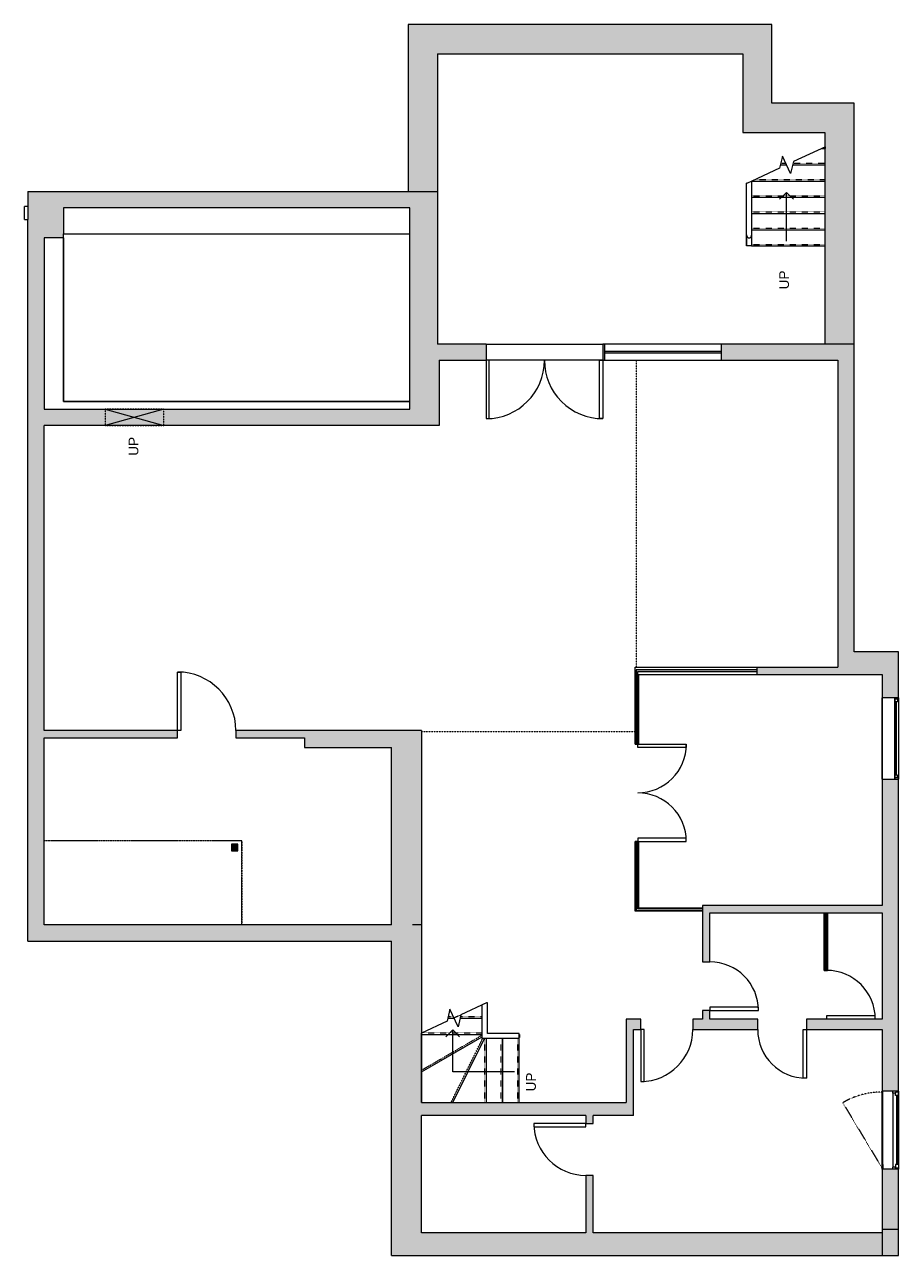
# Model space of a CAD drawing. Header units: inches. Extents: x 315 to 853, y -31 to 728.
import ezdxf

# ---------------------------------------------------------------- set-up
doc = ezdxf.new("R2010")
doc.units = ezdxf.units.IN
doc.header["$MEASUREMENT"] = 0
for name, pattern in [('Dash', [0.23622, 0.11811, -0.11811]), ('Hidden', [0.28125, 0.1875, -0.09375]), ('Overhead', [0.15625, 0.09375, -0.0625])]:
    doc.linetypes.add(name, pattern=pattern)
for name, color, linetype, lineweight in [('A-AREA', 32, 'Dash', 9), ('A-COLS', 52, 'Continuous', 9), ('A-DETL', 90, 'Continuous', 9), ('A-DETL-GENF', 92, 'Continuous', 9), ('A-DOOR', 31, 'Continuous', 9), ('A-FLOR', 192, 'Continuous', 9), ('A-FLOR-HRAL', 11, 'Continuous', 9), ('A-GENM', 13, 'Continuous', 9), ('A-GENM-HDLN', 13, 'Dash', 9), ('A-GLAZ', 151, 'Continuous', 9), ('A-GLAZ-HDLN', 1, 'Dash', 18), ('A-LEDGES', 90, 'Continuous', 9), ('A-OBJECTS', 90, 'Continuous', 9), ('A-RESTRICTED HEIGHT', 5, 'Hidden', 9), ('A-WALL', 90, 'Continuous', 9), ('A-WALL-PATT', 111, 'Continuous', 9), ('G-ANNO-TEXT', 231, 'Continuous', 9), ('S-STRS', 90, 'Continuous', 9), ('S-STRS-MBND', 31, 'Continuous', 9)]:
    doc.layers.add(name, color=color, linetype=linetype, lineweight=lineweight)
doc.styles.add('Arial', font='arial.ttf', dxfattribs={"height": 6})

# ---------------------------------------------------------------- blocks, each defined once
blk = doc.blocks.new('Planitar-Casement-Single_Left - Default 1-5591389-Basement')
at = {"layer": 'A-GLAZ'}
for p, q in [((-24, 5), (24, 5)), ((-22.75, 1.5), (22.75, 1.5)), ((21.25, 5), (-21.25, 5)), ((24, -5), (-24, -5)), ((21.25, -4.5), (-21.25, -4.5))]:
    blk.add_line(p, q, dxfattribs=at)
at = {"layer": 'A-GLAZ', "lineweight": 18}
for p, q in [((-24, 5), (-24, -5)), ((-21.25, 5), (-24, 5)), ((-22.75, 1.5), (-24, 1.5)), ((-23.5, 5), (-23.5, 3.25)), ((-23.5, 3.25), (-22.75, 3.25)), ((-21.25, 3.25), (-22.75, 3.25)), ((-22.75, 3.25), (-22.75, 1.5)), ((-21.25, 5), (-21.25, 3.25)), ((21.25, 5), (24, 5)), ((21.25, 5), (21.25, 3.25)), ((21.25, 3.25), (22.75, 3.25)), ((22.75, 3.25), (22.75, 1.5)), ((23.5, 3.25), (22.75, 3.25)), ((24, 1.5), (22.75, 1.5)), ((23.5, 5), (23.5, 3.25)), ((24, 5), (24, -5)), ((-21.25, -4.5), (-24, -4.5)), ((21.25, -4.5), (24, -4.5))]:
    blk.add_line(p, q, dxfattribs=at)
at = {"layer": 'A-GLAZ', "lineweight": 25}
blk.add_line((21.25, 4.125), (-21.25, 4.125), dxfattribs=at)
at = {"layer": 'A-GLAZ-HDLN', "color": 7}
blk.add_line((-16.888, -29.288), (23.5, -5), dxfattribs=at)
blk.add_arc((23.5, -5.25), 47, 180, 210.759835, dxfattribs=at)
blk = doc.blocks.new('Railing - 50 x 12mm-6024509-Basement')
at = {"layer": 'A-FLOR-HRAL'}
for p, q in [((-0.98, 0.08), (-0.98, 0.24)), ((-0.98, 0.24), (0.98, 0.24)), ((0.98, 0.24), (0.98, 0.08))]:
    blk.add_line(p, q, dxfattribs=at)
blk = doc.blocks.new('Railing - Railing-5574571-Basement')
at = {"layer": 'A-FLOR-HRAL'}
for p, q in [((598.8, 124.13), (598.02, 123.76)), ((598.8, 124.13), (598.02, 123.76)), ((598.02, 123.66), (598.02, 123.76)), ((598.8, 123.95), (598.8, 124.13))]:
    blk.add_line(p, q, dxfattribs=at)
at = {"rotation": 270}
blk.add_blockref('Railing - 50 x 12mm-6024509-Basement', (619.6, 103.95), dxfattribs=at)
blk = doc.blocks.new('Top Rail Type - Top Rail_Internal_-5574577-Basement')
at = {"layer": 'A-FLOR-HRAL'}
for p, q in [((599.41, 124.41), (596.83, 123.21)), ((596.83, 102.38), (596.83, 123.21)), ((600.03, 124.41), (599.41, 124.41)), ((600.03, 105.57), (600.03, 124.41)), ((619.68, 102.38), (596.83, 102.38)), ((619.68, 105.57), (600.03, 105.57)), ((619.68, 102.38), (619.68, 105.57))]:
    blk.add_line(p, q, dxfattribs=at)
blk = doc.blocks.new('Wall Opening - Default 1-5599113-Basement')
at = {"layer": 'A-GENM'}
for p, q in [((18, 5), (-18, -5)), ((-18, 5), (18, -5))]:
    blk.add_line(p, q, dxfattribs=at)
at = {"layer": 'A-GENM-HDLN'}
for p, q in [((18, 5), (-18, 5)), ((-18, 5), (-18, -5)), ((18, -5), (18, 5)), ((-18, -5), (18, -5))]:
    blk.add_line(p, q, dxfattribs=at)
blk = doc.blocks.new('Top Rail Type - Top Rail_Internal_-5575448-Basement')
at = {"layer": 'A-FLOR-HRAL'}
for p, q in [((759.81, 598.12), (759.81, 591.2)), ((762.96, 591.2), (762.96, 598.12))]:
    blk.add_line(p, q, dxfattribs=at)
for points, knots in [([(759.81, 598.12), (759.81, 597.96), (759.84, 597.65), (759.95, 597.28), (760.08, 596.99), (760.19, 596.83), (760.28, 596.71), (760.36, 596.62), (760.44, 596.53), (760.53, 596.46), (760.62, 596.39), (760.75, 596.3), (760.89, 596.23), (761.04, 596.19), (761.19, 596.15), (761.3, 596.14), (761.39, 596.14)], [0, 0, 0, 0, 0.166667, 0.333333, 0.416667, 0.5, 0.541667, 0.583333, 0.625, 0.666667, 0.708333, 0.75, 0.833333, 0.875, 0.916667, 1, 1, 1, 1]), ([(761.39, 596.14), (761.45, 596.14), (761.59, 596.15), (761.78, 596.19), (761.94, 596.26), (762.05, 596.32), (762.17, 596.39), (762.27, 596.48), (762.37, 596.57), (762.46, 596.67), (762.56, 596.8), (762.69, 596.99), (762.78, 597.19), (762.85, 597.38), (762.9, 597.57), (762.95, 597.82), (762.96, 598.02), (762.96, 598.12)], [0, 0, 0, 0, 0.071429, 0.142857, 0.214286, 0.25, 0.285714, 0.357143, 0.392857, 0.428571, 0.5, 0.571429, 0.678571, 0.732143, 0.785714, 0.892857, 1, 1, 1, 1]), ([(761.39, 591.2), (761.27, 591.2), (761.03, 591.2), (760.7, 591.2), (760.4, 591.2), (760.1, 591.2), (759.91, 591.2), (759.83, 591.2), (759.81, 591.2), (759.81, 591.2)], [0, 0, 0, 0, 0.142857, 0.285714, 0.428571, 0.571429, 0.785714, 0.892857, 1, 1, 1, 1]), ([(762.96, 591.2), (762.96, 591.2), (762.93, 591.2), (762.82, 591.2), (762.63, 591.2), (762.33, 591.2), (761.99, 591.2), (761.65, 591.2), (761.48, 591.2), (761.39, 591.2)], [0, 0, 0, 0, 0.142857, 0.285714, 0.428571, 0.571429, 0.785714, 0.892857, 1, 1, 1, 1])]:
    blk.add_open_spline(points, degree=3, knots=knots, dxfattribs=at)
blk = doc.blocks.new('Top Rail Type - Top Rail_Internal_-V1-Basement')
at = {"layer": 'A-FLOR-HRAL'}
for p, q in [((760.41, 630.01), (759.79, 630.01)), ((759.79, 591.2), (759.79, 630.01)), ((762.98, 631.21), (760.41, 630.01)), ((762.98, 591.2), (762.98, 631.21)), ((762.92, 591.2), (762.98, 591.2))]:
    blk.add_line(p, q, dxfattribs=at)
blk = doc.blocks.new('Planitar - Single Door_Swapper - 8_-0_ x 2_-8_-5990044-Basement')
at = {"layer": 'A-GENM'}
for p, q in [((16, 34.25), (14, 34.25)), ((14, 34.25), (14, 2.25)), ((16, 2.25), (16, 34.25)), ((14, 2.25), (16, 2.25))]:
    blk.add_line(p, q, dxfattribs=at)
blk.add_arc((16, 2.25), 32, 90, 180, dxfattribs=at)
blk = doc.blocks.new('Planitar - Single Door_Swapper - 8_-0_ x 2_-8_-5990042-Basement')
at = {"layer": 'A-GENM'}
for p, q in [((16, 35.25), (14, 35.25)), ((14, 35.25), (14, 3.25)), ((16, 3.25), (16, 35.25)), ((14, 3.25), (16, 3.25))]:
    blk.add_line(p, q, dxfattribs=at)
blk.add_arc((16, 3.25), 32, 90, 180, dxfattribs=at)
blk = doc.blocks.new('Planitar - Single Door_Swapper - 8_-0_ x 2_-6_-5990043-Basement')
at = {"layer": 'A-GENM'}
for p, q in [((13, -33.25), (13, -3.25)), ((13, -3.25), (15, -3.25)), ((15, -3.25), (15, -33.25)), ((15, -33.25), (13, -33.25))]:
    blk.add_line(p, q, dxfattribs=at)
blk.add_arc((15, -3.25), 30, 180, 270, dxfattribs=at)
blk = doc.blocks.new('Planitar - Single Door_Swapper - 8_-0_ x 2_-6_-5990048-Basement')
at = {"layer": 'A-GENM'}
for p, q in [((15, 32.25), (13, 32.25)), ((13, 32.25), (13, 2.25)), ((15, 2.25), (15, 32.25)), ((13, 2.25), (15, 2.25))]:
    blk.add_line(p, q, dxfattribs=at)
blk.add_arc((15, 2.25), 30, 90, 180, dxfattribs=at)
blk = doc.blocks.new('Planitar -Double Door_Swapper - 8_-0_ x 5_-0_-5990508-Basement')
at = {"layer": 'A-GENM'}
for p, q in [((-54, 30.5), (-52, 30.5)), ((-54, 1), (-54, 30.5)), ((-52, 30.5), (-52, 0.5)), ((6, 30.5), (4, 30.5)), ((4, 30.5), (4, 0.5)), ((6, 1), (6, 30.5)), ((-52, 0.5), (-54, 0.5)), ((4, 0.5), (6, 0.5))]:
    blk.add_line(p, q, dxfattribs=at)
for centre, start, end in [((-54, 0.5), 360, 90), ((6, 0.5), 90, 180)]:
    blk.add_arc(centre, 30, start, end, dxfattribs=at)
blk = doc.blocks.new('Planitar - Single Door_Swapper - 7_-6_ x 3_-0_-5990098-Basement')
at = {"layer": 'A-GENM'}
for p, q in [((16, -38.25), (16, -2.25)), ((16, -2.25), (18, -2.25)), ((18, -2.25), (18, -38.25)), ((18, -38.25), (16, -38.25))]:
    blk.add_line(p, q, dxfattribs=at)
blk.add_arc((18, -2.25), 36, 180, 270, dxfattribs=at)
blk = doc.blocks.new('Planitar -Double Door_Swapper - 8_-0_ x 6_-0_-5990291-Basement')
at = {"layer": 'A-GENM'}
for p, q in [((-60, 41), (-58, 41)), ((-60, 5), (-60, 41)), ((-58, 41), (-58, 5)), ((12, 41), (10, 41)), ((10, 41), (10, 5)), ((12, 5), (12, 41)), ((-58, 5), (-60, 5)), ((10, 5), (12, 5))]:
    blk.add_line(p, q, dxfattribs=at)
for centre, start, end in [((-60, 5), 360, 90), ((12, 5), 90, 180)]:
    blk.add_arc(centre, 36, start, end, dxfattribs=at)
blk = doc.blocks.new('Planitar - Single Door_Swapper - 8_-0_ x 2_-6_-5990085-Basement')
at = {"layer": 'A-GENM'}
for p, q in [((15, 30.5), (13, 30.5)), ((13, 30.5), (13, 0.5)), ((13, 0.5), (15, 0.5))]:
    blk.add_line(p, q, dxfattribs=at)
blk.add_arc((15, 0.5), 30, 90, 180, dxfattribs=at)
blk = doc.blocks.new('Planitar-Fixed - Default 1-5652502-Basement')
at = {"layer": 'A-GLAZ', "lineweight": 18}
for p, q in [((-25, 5.51), (-24.25, 5.51)), ((-24.25, 5.51), (-24.25, 3.28)), ((-24.25, 5.01), (-22.52, 5.01)), ((-24.25, 3.28), (-22.52, 3.28)), ((-22.52, 5.01), (-22.52, 3.28)), ((22.52, 5.01), (22.52, 3.28)), ((24.25, 5.01), (22.52, 5.01)), ((22.52, 3.28), (24.25, 3.28)), ((24.25, 5.51), (24.25, 3.28)), ((24.96, 5.51), (24.25, 5.51)), ((-25, -4.49), (-23.74, -4.49)), ((25, -4.49), (23.74, -4.49))]:
    blk.add_line(p, q, dxfattribs=at)
at = {"layer": 'A-GLAZ'}
for p, q in [((-25, 5.51), (25, 5.51)), ((-25, 5.51), (-25, 3.28)), ((25, 3.28), (-25, 3.28)), ((-25, 3.28), (-25, -4.49)), ((25, 3.28), (-25, 3.28)), ((-25, 3.28), (25, 3.28)), ((-25, 3.28), (-25, -4.49)), ((25, 3.28), (25, 5.51)), ((25, -4.49), (25, 3.28)), ((25, -4.49), (25, 3.28)), ((-25, -4.49), (25, -4.49)), ((25, -4.49), (-25, -4.49))]:
    blk.add_line(p, q, dxfattribs=at)
at = {"layer": 'A-GLAZ', "lineweight": 25}
blk.add_line((-22.52, 4.15), (22.52, 4.15), dxfattribs=at)
blk = doc.blocks.new('Wall Shelf - Wall Shelf-5724082-Basement')
at = {"layer": 'A-OBJECTS'}
for p, q in [((106.8, 8), (-106.8, 8)), ((-106.8, 8), (-106.8, -8)), ((106.8, -8), (106.8, 8)), ((-106.8, -8), (106.8, -8))]:
    blk.add_line(p, q, dxfattribs=at)
blk = doc.blocks.new('Wall  Protrusion - Wall  Protrusion-5992307-Basement')
at = {"layer": 'A-GENM'}
for p, q in [((314.66, 607.51), (314.66, 615.51)), ((316.66, 615.51), (314.66, 615.51)), ((316.66, 615.51), (316.66, 607.51)), ((314.66, 607.51), (316.66, 607.51))]:
    blk.add_line(p, q, dxfattribs=at)

msp = doc.modelspace()

# ---------------------------------------------------------------- hatches: boundary and pattern name
at = {"layer": 'A-COLS'}
msp.add_hatch(color=8, dxfattribs=at).paths.add_polyline_path([(442.16, 218.2), (446.16, 218.2), (446.16, 222.2), (442.16, 222.2)], flags=0)
at = {"layer": 'A-DETL-GENF'}
msp.add_hatch(color=9, dxfattribs=at).paths.add_polyline_path([(853.41, -31.3), (853.41, -15.3), (843.41, -15.3), (843.41, -31.3)], flags=0)
at = {"layer": 'A-WALL'}
for points in [[(569.25, 624.7), (569.25, 727.7), (551.25, 727.7), (551.25, 624.7), (552.25, 624.7)], [(775.41, 709.7), (775.41, 727.7), (569.25, 727.7), (569.25, 709.7), (757.41, 709.7)], [(775.41, 661.2), (775.41, 709.7), (757.41, 709.7), (757.41, 661.2)], [(808.16, 661.2), (808.16, 679.2), (775.41, 679.2), (775.41, 661.2)], [(808.16, 530.7), (826.16, 530.7), (826.16, 679.2), (808.16, 679.2), (808.16, 652.28), (808.41, 652.39), (808.41, 651.2), (808.16, 651.2), (808.16, 550.13)]]:
    msp.add_hatch(color=9, dxfattribs=at).paths.add_polyline_path(points, flags=0)
at = {"layer": 'A-WALL-PATT'}
for color, points in [(254, [(316.66, 614.7), (552.25, 614.7), (552.25, 624.7), (316.66, 624.7), (316.66, 615.51)]), (254, [(552.25, 596.23), (569.25, 596.23), (569.25, 624.7), (552.25, 624.7), (552.25, 596.7)]), (254, [(326.66, 596.23), (338.66, 596.23), (338.66, 614.7), (316.66, 614.7), (316.66, 596.23)]), (254, [(316.66, 172.45), (326.66, 172.45), (326.66, 596.23), (316.66, 596.23), (316.66, 216.1)]), (254, [(569.25, 530.7), (569.25, 596.23), (552.25, 596.23), (552.25, 530.7)]), (9, [(672.16, 525.2), (744.16, 525.2), (744.16, 526.2), (672.16, 526.2)]), (9, [(816.16, 520.7), (816.16, 530.7), (744.16, 530.7), (744.16, 520.7)]), (9, [(816.16, 340.95), (826.16, 340.95), (826.16, 530.7), (816.16, 530.7), (816.16, 483.33)]), (254, [(570.25, 480.45), (570.25, 520.7), (552.25, 520.7), (552.25, 480.45)]), (254, [(338.66, 480.45), (552.25, 480.45), (552.25, 490.45), (326.66, 490.45), (326.66, 480.45)]), (9, [(843.41, 326.95), (843.41, 340.95), (816.16, 340.95), (816.16, 326.95)]), (9, [(766.16, 328.7), (766.16, 329.7), (692.66, 329.7), (692.66, 328.7), (716.1, 328.7)]), (9, [(816.16, 326.95), (816.16, 331.45), (766.16, 331.45), (766.16, 326.95)]), (9, [(540.9, 281.95), (540.9, 292.45), (487.16, 292.45), (487.16, 281.95)]), (254, [(553.86, 172.45), (553.86, 274.87), (559.4, 274.87), (559.4, 292.45), (540.9, 292.45), (540.9, 172.45)]), (254, [(559.4, 172.45), (559.4, 274.87), (553.86, 274.87), (553.86, 172.45)]), (9, [(716.1, 181.45), (732.66, 181.45), (732.66, 182.45), (691.66, 182.45), (691.66, 181.45)]), (9, [(843.41, 179.95), (843.41, 184.45), (737.16, 184.45), (737.16, 179.95), (809.16, 179.95)]), (9, [(809.16, 144.45), (809.16, 179.95), (808.16, 179.95), (808.16, 144.45)]), (9, [(473.7, 162.45), (540.9, 162.45), (540.9, 172.45), (316.66, 172.45), (316.66, 162.45)]), (254, [(540.9, -17.3), (559.4, -17.3), (559.4, 59.79), (553.86, 59.79), (553.86, 172.45), (540.9, 172.45), (540.9, 59.79)]), (254, [(559.4, 59.79), (559.4, 172.45), (553.86, 172.45), (553.86, 59.79)]), (9, [(685.66, 62.95), (690.16, 62.95), (690.16, 114.45), (685.66, 114.45), (685.66, 82.49)]), (254, [(660.66, 54.95), (690.16, 54.95), (690.16, 62.95), (643.41, 62.95), (643.41, 59.79), (559.4, 59.79), (559.4, 54.95), (643.41, 54.95)]), (254, [(643.41, 59.79), (643.41, 62.95), (559.4, 62.95), (559.4, 59.79)]), (9, [(843.41, -31.3), (843.41, -17.3), (540.9, -17.3), (540.9, -31.3), (716.1, -31.3)])]:
    msp.add_hatch(color=color, dxfattribs=at).paths.add_polyline_path(points, flags=0)
h = msp.add_hatch(color=254, dxfattribs=at)
h.paths.add_polyline_path([(599.16, 520.7), (599.16, 530.7), (552.25, 530.7), (552.25, 520.7), (570.25, 520.7)], flags=0)
h.paths.add_polyline_path([(672.16, 520.7), (672.16, 530.7), (671.16, 530.7), (671.16, 520.7)], flags=0)
h = msp.add_hatch(color=9, dxfattribs=at)
h.paths.add_polyline_path([(843.41, -15.3), (853.41, -15.3), (853.41, 21.95), (843.41, 21.95)], flags=0)
h.paths.add_polyline_path([(853.41, 69.95), (853.41, 262.45), (843.41, 262.45), (843.41, 69.95)], flags=0)
h.paths.add_polyline_path([(843.41, 312.45), (853.41, 312.45), (853.41, 340.95), (843.41, 340.95), (843.41, 326.95)], flags=0)
h = msp.add_hatch(color=9, dxfattribs=at)
h.paths.add_polyline_path([(692.66, 182.45), (692.66, 223.95), (691.66, 223.95), (691.66, 182.45)], flags=0)
h.paths.add_polyline_path([(691.66, 283.95), (692.66, 283.95), (692.66, 329.7), (691.66, 329.7)], flags=0)
h = msp.add_hatch(color=9, dxfattribs=at)
h.paths.add_polyline_path([(473.7, 287.95), (487.16, 287.95), (487.16, 292.45), (444.91, 292.45), (444.91, 287.95)], flags=0)
h.paths.add_polyline_path([(326.66, 287.95), (408.91, 287.95), (408.91, 292.45), (326.66, 292.45)], flags=0)
h = msp.add_hatch(color=9, dxfattribs=at)
h.paths.add_polyline_path([(737.16, 114.45), (737.16, 119.7), (732.66, 119.7), (732.66, 114.45)], flags=0)
h.paths.add_polyline_path([(732.66, 149.7), (737.16, 149.7), (737.16, 184.45), (732.66, 184.45), (732.66, 181.45)], flags=0)
h = msp.add_hatch(color=9, dxfattribs=at)
h.paths.add_polyline_path([(796.66, 107.95), (843.41, 107.95), (843.41, 114.45), (796.66, 114.45)], flags=0)
h.paths.add_polyline_path([(690.16, 107.95), (694.66, 107.95), (694.66, 114.45), (690.16, 114.45)], flags=0)
h.paths.add_polyline_path([(726.66, 107.95), (766.66, 107.95), (766.66, 114.45), (726.66, 114.45)], flags=0)
h = msp.add_hatch(color=9, dxfattribs=at)
h.paths.add_polyline_path([(665.16, -17.3), (665.16, 18.06), (660.66, 18.06), (660.66, -17.3)], flags=0)
h.paths.add_polyline_path([(660.66, 50.06), (665.16, 50.06), (665.16, 54.95), (660.66, 54.95)], flags=0)

# ---------------------------------------------------------------- linework, layer by layer
at = {"layer": 'A-AREA'}
for p, q in [((691.91, 331.45), (691.91, 520.7)), ((559.4, 291.7), (691.16, 291.7)), ((448.66, 224.45), (448.66, 172.45)), ((583.69, 117.06), (579.42, 115.07))]:
    msp.add_line(p, q, dxfattribs=at)
at = {"layer": 'A-COLS'}
for p, q in [((446.16, 222.2), (442.16, 222.2)), ((442.16, 222.2), (442.16, 218.2)), ((446.16, 218.2), (446.16, 222.2)), ((442.16, 218.2), (446.16, 218.2))]:
    msp.add_line(p, q, dxfattribs=at)
at = {"layer": 'A-DETL'}
for p, q in [((784.41, 624.2), (780.17, 619.96)), ((784.41, 594.2), (784.41, 624.2)), ((784.41, 624.2), (788.65, 619.96)), ((578.63, 107.8), (574.39, 103.56)), ((578.63, 81.8), (578.63, 107.8)), ((578.63, 107.8), (582.87, 103.56)), ((616.63, 81.8), (578.63, 81.8)), ((853.41, -15.3), (843.41, -15.3)), ((843.41, -15.3), (843.41, -31.3)), ((853.41, -31.3), (853.41, -15.3)), ((843.41, -31.3), (853.41, -31.3))]:
    msp.add_line(p, q, dxfattribs=at)
at = {"layer": 'A-FLOR'}
for p, q in [((338.66, 596.23), (326.66, 596.23)), ((326.66, 596.23), (326.66, 490.45)), ((338.66, 495.2), (338.66, 598.7)), ((552.25, 490.45), (552.25, 598.7)), ((599.16, 530.7), (671.16, 530.7)), ((671.16, 520.7), (599.16, 520.7)), ((552.25, 495.2), (338.66, 495.2)), ((326.66, 490.45), (552.25, 490.45))]:
    msp.add_line(p, q, dxfattribs=at)
at = {"layer": 'A-LEDGES'}
for p, q in [((338.66, 596.23), (338.66, 495.2)), ((338.66, 495.2), (552.25, 495.2))]:
    msp.add_line(p, q, dxfattribs=at)
at = {"layer": 'A-OBJECTS'}
for p, q in [((338.66, 614.7), (338.66, 598.7)), ((552.25, 614.7), (338.66, 614.7)), ((552.25, 598.7), (552.25, 614.7)), ((338.66, 598.7), (552.25, 598.7))]:
    msp.add_line(p, q, dxfattribs=at)
at = {"layer": 'A-RESTRICTED HEIGHT'}
for p, q in [((448.66, 224.45), (326.66, 224.45)), ((448.66, 172.45), (448.66, 224.45))]:
    msp.add_line(p, q, dxfattribs=at)
at = {"layer": 'A-WALL'}
for p, q in [((551.25, 727.7), (551.25, 624.7)), ((775.41, 727.7), (551.25, 727.7)), ((775.41, 679.2), (775.41, 727.7)), ((569.25, 709.7), (569.25, 530.7)), ((569.25, 709.7), (757.41, 709.7)), ((757.41, 709.7), (757.41, 661.2)), ((826.16, 679.2), (775.41, 679.2)), ((826.16, 340.95), (826.16, 679.2)), ((757.41, 661.2), (808.16, 661.2)), ((808.16, 661.2), (808.16, 652.28)), ((808.16, 651.2), (808.16, 530.7)), ((316.66, 624.7), (569.25, 624.7)), ((316.66, 624.7), (316.66, 615.51)), ((316.66, 162.45), (316.66, 607.51)), ((599.16, 530.7), (569.25, 530.7)), ((599.16, 530.7), (599.16, 520.7)), ((826.16, 530.7), (671.16, 530.7)), ((671.16, 530.7), (671.16, 520.7)), ((672.16, 530.7), (672.16, 520.7)), ((744.16, 526.2), (672.16, 526.2)), ((672.16, 525.2), (744.16, 525.2)), ((744.16, 530.7), (744.16, 520.7)), ((570.25, 520.7), (570.25, 480.45)), ((570.25, 520.7), (599.16, 520.7)), ((671.16, 520.7), (816.16, 520.7)), ((816.16, 520.7), (816.16, 331.45)), ((570.25, 480.45), (326.66, 480.45)), ((326.66, 292.45), (326.66, 480.45)), ((853.41, 340.95), (826.16, 340.95)), ((853.41, 312.45), (853.41, 340.95)), ((691.16, 283.95), (691.16, 331.45)), ((691.16, 331.45), (816.16, 331.45)), ((691.66, 326.95), (691.16, 326.95)), ((691.66, 329.7), (691.66, 283.95)), ((766.16, 329.7), (691.66, 329.7)), ((692.66, 283.95), (692.66, 328.7)), ((692.66, 328.7), (766.16, 328.7)), ((692.66, 326.95), (843.41, 326.95)), ((693.16, 326.95), (693.16, 283.95)), ((766.16, 331.45), (766.16, 326.95)), ((843.41, 326.95), (843.41, 312.45)), ((408.91, 292.45), (326.66, 292.45)), ((408.91, 287.95), (408.91, 292.45)), ((444.91, 292.45), (444.91, 287.95)), ((559.4, 292.45), (444.91, 292.45)), ((559.4, 292.45), (559.4, 62.95)), ((326.66, 287.95), (408.91, 287.95)), ((326.66, 172.45), (326.66, 287.95)), ((444.91, 287.95), (487.16, 287.95)), ((487.16, 287.95), (487.16, 281.95)), ((487.16, 281.95), (540.9, 281.95)), ((540.9, 172.45), (540.9, 281.95)), ((691.16, 283.95), (693.16, 283.95)), ((843.41, 262.45), (843.41, 184.45)), ((853.41, 69.95), (853.41, 262.45)), ((691.16, 180.95), (691.16, 223.95)), ((693.16, 223.95), (691.16, 223.95)), ((691.66, 223.95), (691.66, 181.45)), ((692.66, 182.45), (692.66, 223.95)), ((693.16, 223.95), (693.16, 182.95)), ((732.66, 182.45), (692.66, 182.45)), ((693.16, 182.95), (732.66, 182.95)), ((732.66, 184.45), (732.66, 149.7)), ((843.41, 184.45), (732.66, 184.45)), ((732.66, 180.95), (691.16, 180.95)), ((691.66, 181.45), (732.66, 181.45)), ((737.16, 149.7), (737.16, 179.95)), ((737.16, 179.95), (843.41, 179.95)), ((807.66, 144.45), (807.66, 179.95)), ((808.16, 179.95), (808.16, 144.45)), ((809.16, 144.45), (809.16, 179.95)), ((809.66, 179.95), (809.66, 144.45)), ((843.41, 179.95), (843.41, 114.45)), ((540.9, 172.45), (326.66, 172.45)), ((559.4, 172.45), (553.86, 172.45)), ((316.66, 162.45), (540.9, 162.45)), ((540.9, -31.3), (540.9, 162.45)), ((732.66, 149.7), (737.16, 149.7)), ((807.66, 144.45), (809.66, 144.45)), ((694.66, 114.45), (685.66, 114.45)), ((685.66, 114.45), (685.66, 62.95)), ((694.66, 107.95), (694.66, 114.45)), ((732.66, 114.45), (726.66, 114.45)), ((726.66, 114.45), (726.66, 107.95)), ((737.16, 119.7), (732.66, 119.7)), ((732.66, 119.7), (732.66, 114.45)), ((737.16, 114.45), (737.16, 119.7)), ((766.66, 114.45), (737.16, 114.45)), ((766.66, 107.95), (766.66, 114.45)), ((843.41, 114.45), (796.66, 114.45)), ((796.66, 114.45), (796.66, 107.95)), ((690.16, 54.95), (690.16, 107.95)), ((690.16, 107.95), (694.66, 107.95)), ((726.66, 107.95), (766.66, 107.95)), ((796.66, 107.95), (843.41, 107.95)), ((843.41, 107.95), (843.41, 69.95)), ((559.4, 62.95), (685.66, 62.95)), ((559.4, -17.3), (559.4, 54.95)), ((660.66, 54.95), (559.4, 54.95)), ((660.66, 54.95), (660.66, 50.06)), ((690.16, 54.95), (665.16, 54.95)), ((665.16, 50.06), (665.16, 54.95)), ((660.66, 50.06), (665.16, 50.06)), ((660.66, 18.06), (660.66, -17.3)), ((665.16, 18.06), (660.66, 18.06)), ((665.16, -17.3), (665.16, 18.06)), ((843.41, 21.95), (843.41, -15.3)), ((853.41, -15.3), (853.41, 21.95)), ((660.66, -17.3), (559.4, -17.3)), ((843.41, -17.3), (665.16, -17.3)), ((540.9, -31.3), (843.41, -31.3))]:
    msp.add_line(p, q, dxfattribs=at)
at = {"layer": 'S-STRS'}
for p, q in [((805.85, 651.2), (808.41, 651.2)), ((808.41, 651.2), (808.41, 652.39)), ((780.61, 641.2), (784.41, 641.2)), ((788.21, 641.2), (808.16, 641.2)), ((762.98, 631.2), (808.16, 631.2)), ((762.98, 621.2), (808.16, 621.2)), ((762.98, 611.2), (808.16, 611.2)), ((762.98, 601.2), (808.16, 601.2)), ((762.98, 591.2), (808.16, 591.2)), ((599.41, 124.18), (599.41, 124.41)), ((575.61, 115.09), (579.41, 115.09)), ((583.21, 115.09), (596.83, 115.09)), ((559.41, 104.95), (559.41, 105.76)), ((559.41, 81.8), (559.41, 104.95)), ((559.41, 104.95), (596.83, 104.95)), ((559.41, 81.8), (596.83, 103.46)), ((578.68, 62.95), (598.14, 102.38)), ((599.41, 62.95), (599.41, 102.38)), ((609.53, 62.95), (609.53, 102.38)), ((619.68, 62.95), (619.68, 102.38)), ((559.41, 62.95), (559.41, 81.8))]:
    msp.add_line(p, q, dxfattribs=at)
at = {"layer": 'S-STRS', "linetype": 'Overhead'}
for p, q in [((807.97, 652.18), (808.41, 652.18)), ((780.85, 642.18), (783.95, 642.18)), ((788.45, 642.18), (808.16, 642.18)), ((765.08, 632.18), (808.16, 632.18)), ((762.98, 622.18), (808.16, 622.18)), ((762.98, 612.18), (808.16, 612.18)), ((762.98, 602.18), (808.16, 602.18)), ((762.98, 592.18), (808.16, 592.18)), ((575.85, 116.07), (578.95, 116.07)), ((583.45, 116.07), (596.83, 116.07)), ((559.41, 82.94), (596.83, 104.6)), ((559.78, 105.93), (596.83, 105.93)), ((577.58, 62.95), (597.04, 102.38)), ((598.43, 62.95), (598.43, 102.38)), ((608.55, 62.95), (608.55, 102.38)), ((618.7, 62.95), (618.7, 102.38))]:
    msp.add_line(p, q, dxfattribs=at)
at = {"layer": 'S-STRS-MBND'}
for p, q in [((781.91, 646.55), (780.13, 639.2)), ((786.91, 635.85), (781.91, 646.55)), ((808.41, 652.39), (788.69, 643.2)), ((780.13, 639.2), (762.98, 631.21)), ((788.69, 643.2), (786.91, 635.85)), ((599.41, 124.41), (583.69, 117.08)), ((576.91, 120.44), (575.13, 113.09)), ((581.91, 109.73), (576.91, 120.44)), ((583.69, 117.08), (581.91, 109.73)), ((575.13, 113.09), (559.41, 105.76))]:
    msp.add_line(p, q, dxfattribs=at)

# ---------------------------------------------------------------- block references
at = {"layer": 'A-DOOR'}
for name, p, rotation in [('Planitar -Double Door_Swapper - 8_-0_ x 6_-0_-5990291-Basement', (611.16, 525.7), 180), ('Planitar - Single Door_Swapper - 7_-6_ x 3_-0_-5990098-Basement', (426.91, 290.2), 180), ('Planitar -Double Door_Swapper - 8_-0_ x 5_-0_-5990508-Basement', (692.16, 229.95), 269.9999999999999), ('Planitar - Single Door_Swapper - 8_-0_ x 2_-6_-5990048-Basement', (734.91, 134.7), 269.9999999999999), ('Planitar - Single Door_Swapper - 8_-0_ x 2_-6_-5990085-Basement', (808.66, 129.45), 269.9999999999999), ('Planitar - Single Door_Swapper - 8_-0_ x 2_-8_-5990042-Basement', (710.66, 111.2), 180), ('Planitar - Single Door_Swapper - 8_-0_ x 2_-8_-5990044-Basement', (662.91, 34.06), 89.99999999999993)]:
    msp.add_blockref(name, p, dxfattribs=dict(at, rotation=rotation))
msp.add_blockref('Planitar - Single Door_Swapper - 8_-0_ x 2_-6_-5990043-Basement', (781.66, 111.2), dxfattribs=at)
at = {"layer": 'A-FLOR-HRAL'}
for name in ['Top Rail Type - Top Rail_Internal_-V1-Basement', 'Top Rail Type - Top Rail_Internal_-5575448-Basement', 'Top Rail Type - Top Rail_Internal_-5574577-Basement', 'Railing - Railing-5574571-Basement']:
    msp.add_blockref(name, (0, 0), dxfattribs=at)
at = {"layer": 'A-GENM'}
for name, p in [('Wall  Protrusion - Wall  Protrusion-5992307-Basement', (0, 0)), ('Wall Opening - Default 1-5599113-Basement', (382.41, 485.45))]:
    msp.add_blockref(name, p, dxfattribs=at)
at = {"layer": 'A-GLAZ', "rotation": 269.9999999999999}
for name, p in [('Planitar-Fixed - Default 1-5652502-Basement', (847.9, 287.45)), ('Planitar-Casement-Single_Left - Default 1-5591389-Basement', (848.41, 45.95))]:
    msp.add_blockref(name, p, dxfattribs=at)
at = {"layer": 'A-OBJECTS'}
msp.add_blockref('Wall Shelf - Wall Shelf-5724082-Basement', (445.46, 606.7), dxfattribs=at)

# ---------------------------------------------------------------- texts
at = {"layer": 'G-ANNO-TEXT', "color": 7, "char_height": 6, "attachment_point": 1, "rotation": 90, "style": 'Arial'}
for s, insert, width in [('UP ', (779.93, 564.43), 17.574), ('UP', (378.79, 461.79), 14.544), ('UP', (623.87, 69.81), 14.544)]:
    msp.add_mtext(s, dxfattribs=dict(at, insert=insert, width=width))

doc.saveas('drawing.dxf')
